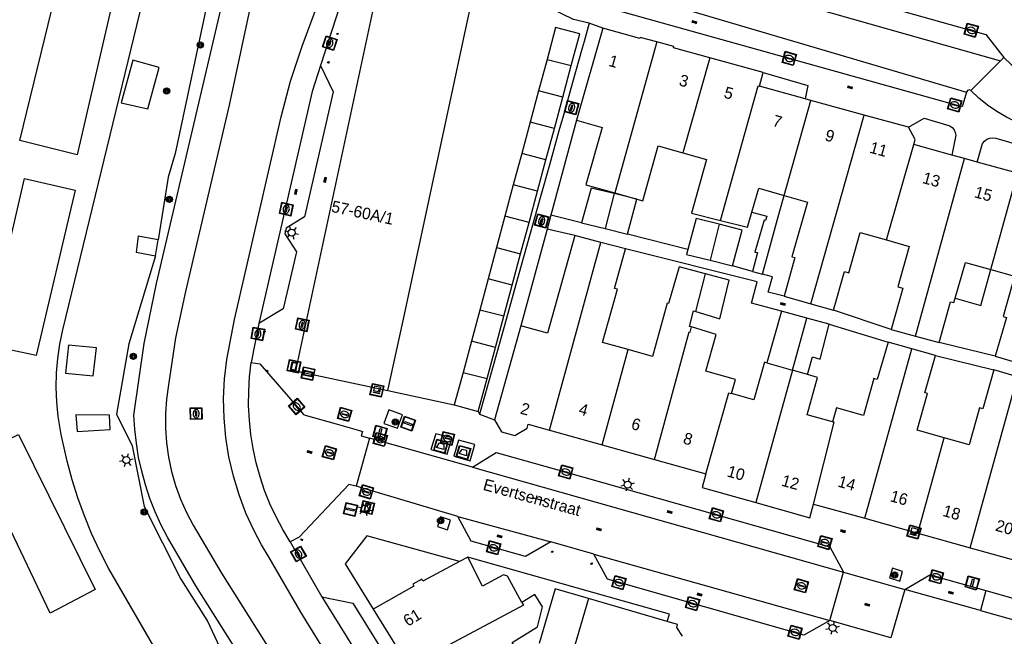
# Model space of a CAD drawing. Header units: metres. Extents: x 93870 to 95789, y 463036 to 464040.
# Tile 212 of 256: x 94577 to 94662, y 463645 to 463698. Entities that reach past the tile are written whole.
import ezdxf
from ezdxf.enums import TextEntityAlignment as Align

# ---------------------------------------------------------------- set-up
doc = ezdxf.new("R2010")
doc.units = ezdxf.units.M
doc.header["$LTSCALE"] = 25.4
for name, color, linetype in [('B_BEBOUWINGSGRENS_0', 1, 'Continuous'), ('B_LUIFEL_1', 200, 'Continuous'), ('B_TUSSENMUUR_0', 7, 'Continuous'), ('B_WOONBOOT_LIJN_0', 1, 'Continuous'), ('G_GRENS_ALGEMEEN_0', 7, 'Continuous'), ('Q_AFVAL_APART_PLAATS_0', 7, 'Continuous'), ('Q_BOOM_0', 3, 'Continuous'), ('Q_BRANDKRAAN_0', 5, 'Continuous'), ('Q_CAI-KAST_0', 10, 'Continuous'), ('Q_INSPECTIE_OF_RIOOLPUT_0', 253, 'Continuous'), ('Q_KOLK_0', 254, 'Continuous'), ('Q_LICHTMAST_0', 2, 'Continuous'), ('Q_STRAATNAAMBORD_0', 7, 'Continuous'), ('Q_VERKEERSBORDPAAL_0', 40, 'Continuous'), ('Q_WATERLEIDINGPUT_0', 5, 'Continuous'), ('S_GBKN_SYMBOOL_OV_GROOT_0', 7, 'Continuous'), ('T_HAAG_0', 87, 'Continuous'), ('T_HEK_0', 57, 'Continuous'), ('T_MUUR_30CM_0', 10, 'Continuous'), ('V_WEGGRENS_0', 7, 'Continuous'), ('W_WATERGRENS_0', 5, 'Continuous'), ('Z_GBKN_HUISNUMMER_0', 252, 'Continuous'), ('Z_STRAATNAAM_0', 252, 'Continuous')]:
    doc.layers.add(name, color=color, linetype=linetype)
doc.layers.add('Q_PAALTJE_0', color=7, linetype='Continuous', true_color=0x666666)

# ---------------------------------------------------------------- blocks, each defined once
blk = doc.blocks.new('Q_AFVAL_APART_PLAATS')
for points in [[(-0.5, 0.5), (0.5, 0.5), (0.5, -0.5), (-0.5, -0.5)], [(-0.336, 0.197), (0.331, 0.197), (0.19, -0.251), (-0.196, -0.251)]]:
    blk.add_lwpolyline(points, close=True)
blk.add_lwpolyline([(-0.442, 0.464), (0.438, 0.464, -0.414214), (0.459, 0.442), (0.459, -0.437, -0.414214), (0.438, -0.459), (-0.442, -0.459, -0.414214), (-0.463, -0.437), (-0.463, 0.442, -0.414214), (-0.442, 0.464)], format="xyb")
blk = doc.blocks.new('Q_STRAATNAAMBORD')
for points in [[(-0.5, 0.5), (0.5, 0.5), (0.5, -0.5), (-0.5, -0.5)], [(-0.369, 0.22), (0.358, 0.22), (0.358, -0.214), (-0.369, -0.214)]]:
    blk.add_lwpolyline(points, close=True)
for points in [[(-0.442, 0.464), (0.438, 0.464, -0.414214), (0.459, 0.442), (0.459, -0.437, -0.414214), (0.438, -0.459), (-0.442, -0.459, -0.414214), (-0.463, -0.437), (-0.463, 0.442), (-0.463, 0.444), (-0.463, 0.446), (-0.463, 0.448), (-0.462, 0.45), (-0.461, 0.451), (-0.46, 0.453), (-0.459, 0.455), (-0.458, 0.456), (-0.457, 0.457), (-0.456, 0.459), (-0.454, 0.46), (-0.453, 0.461), (-0.451, 0.462), (-0.449, 0.462), (-0.447, 0.463), (-0.446, 0.463), (-0.444, 0.464), (-0.442, 0.464)], [(-0.287, 0.16), (0.281, 0.16, -0.414214), (0.303, 0.139), (0.303, -0.134, -0.414214), (0.281, -0.156), (-0.287, -0.156, -0.414214), (-0.308, -0.134), (-0.308, 0.139), (-0.308, 0.14), (-0.308, 0.142), (-0.307, 0.144), (-0.307, 0.146), (-0.306, 0.148), (-0.305, 0.149), (-0.304, 0.151), (-0.303, 0.152), (-0.302, 0.154), (-0.3, 0.155), (-0.299, 0.156), (-0.297, 0.157), (-0.296, 0.158), (-0.294, 0.159), (-0.292, 0.159), (-0.29, 0.16), (-0.288, 0.16), (-0.287, 0.16)]]:
    blk.add_lwpolyline(points, format="xyb")
blk = doc.blocks.new('Q_CAI-KAST')
for points in [[(-0.5, 0.5), (0.5, 0.5), (0.5, -0.5), (-0.5, -0.5)], [(-0.262, 0.264), (0.25, 0.264), (0.25, 0.187), (-0.262, 0.187)], [(-0.262, 0.107), (0.25, 0.107), (0.25, -0.332), (-0.262, -0.332)]]:
    blk.add_lwpolyline(points, close=True)
blk.add_lwpolyline([(-0.442, 0.464), (0.438, 0.464, -0.414214), (0.459, 0.442), (0.459, -0.437, -0.414214), (0.438, -0.459), (-0.442, -0.459, -0.414214), (-0.463, -0.437), (-0.463, 0.442), (-0.463, 0.444), (-0.463, 0.446), (-0.463, 0.448), (-0.462, 0.45), (-0.461, 0.451), (-0.46, 0.453), (-0.459, 0.455), (-0.458, 0.456), (-0.457, 0.457), (-0.456, 0.459), (-0.454, 0.46), (-0.453, 0.461), (-0.451, 0.462), (-0.449, 0.462), (-0.447, 0.463), (-0.446, 0.463), (-0.444, 0.464), (-0.442, 0.464)], format="xyb")
blk.add_circle((-0.177, -0.034), 0.0354)
blk = doc.blocks.new('Q_LICHTMAST')
for points in [[(-0.26, 0.15), (-0.52, 0.3)], [(0, 0.3), (0, 0.6)], [(0.26, 0.15), (0.52, 0.3)], [(-0.26, -0.15), (-0.52, -0.3)], [(0, -0.3), (0, -0.6)], [(0.26, -0.15), (0.52, -0.3)]]:
    blk.add_lwpolyline(points)
blk.add_circle((0, 0), 0.3)
blk = doc.blocks.new('Q_VERKEERSBORDPAAL')
for points in [[(-0.5, 0.5), (0.5, 0.5), (0.5, -0.5), (-0.5, -0.5)], [(-0.08, 0.333), (0.071, 0.333), (0.071, -0.329), (-0.08, -0.329)]]:
    blk.add_lwpolyline(points, close=True)
blk.add_lwpolyline([(-0.442, 0.464), (0.438, 0.464, -0.414214), (0.459, 0.442), (0.459, -0.437, -0.414214), (0.438, -0.459), (-0.442, -0.459, -0.414214), (-0.463, -0.437), (-0.463, 0.442), (-0.463, 0.444), (-0.463, 0.446), (-0.463, 0.448), (-0.462, 0.45), (-0.461, 0.451), (-0.46, 0.453), (-0.459, 0.455), (-0.458, 0.456), (-0.457, 0.457), (-0.456, 0.459), (-0.454, 0.46), (-0.453, 0.461), (-0.451, 0.462), (-0.449, 0.462), (-0.447, 0.463), (-0.446, 0.463), (-0.444, 0.464), (-0.442, 0.464)], format="xyb")
blk = doc.blocks.new('Q_PAAL_STEEN')
for points in [[(-0.5, 0.5), (0.5, 0.5), (0.5, -0.5), (-0.5, -0.5)], [(-0.08, 0.33), (0.07, 0.33), (0.07, -0.33), (-0.08, -0.33)]]:
    blk.add_lwpolyline(points, close=True)
blk.add_lwpolyline([(-0.44, 0.46), (0.44, 0.46, -0.414214), (0.46, 0.44), (0.46, -0.44, -0.414214), (0.44, -0.46), (-0.44, -0.46, -0.414214), (-0.46, -0.44), (-0.46, 0.44), (-0.46, 0.44), (-0.46, 0.45), (-0.46, 0.45), (-0.46, 0.45), (-0.46, 0.45), (-0.46, 0.45), (-0.46, 0.45), (-0.46, 0.46), (-0.46, 0.46), (-0.46, 0.46), (-0.45, 0.46), (-0.45, 0.46), (-0.45, 0.46), (-0.45, 0.46), (-0.45, 0.46), (-0.45, 0.46), (-0.44, 0.46), (-0.44, 0.46)], format="xyb")
blk = doc.blocks.new('Q_PAALTJE')
at = {"color": 251, "true_color": 0x666666, "xscale": 0.1, "yscale": 0.1, "zscale": 0.01}
blk.add_blockref('Q_PAAL_STEEN', (0, 0), dxfattribs=at)
blk = doc.blocks.new('Q_KOLK')
blk.add_lwpolyline([(-0.5, 0.5), (0.5, 0.5), (0.5, -0.5), (-0.5, -0.5)], close=True)
for points in [[(-0.442, 0.464), (0.438, 0.464, -0.414214), (0.459, 0.442), (0.459, -0.437, -0.414214), (0.438, -0.459), (-0.442, -0.459, -0.414214), (-0.463, -0.437), (-0.463, 0.442, -0.414214), (-0.442, 0.464)], [(-0.345, 0.105, 0.380426), (-0.276, -0.18)], [(-0.008, 0.266, 0.240218), (-0.345, 0.105)], [(-0.194, 0.045, 0.853344), (-0.194, -0.032)], [(0.331, 0.111, 0.240191), (-0.008, 0.266)], [(0.185, -0.032, 0.849746), (0.185, 0.045)], [(0.267, -0.176, 0.380426), (0.331, 0.111)], [(-0.276, -0.18, 0.148452), (0.012, -0.257)], [(0.012, -0.257, 0.131742), (0.267, -0.176)]]:
    blk.add_lwpolyline(points, format="xyb")
for points in [[(-0.194, 0.045), (0.185, 0.045)], [(0.185, -0.032), (-0.194, -0.032)]]:
    blk.add_lwpolyline(points)
blk = doc.blocks.new('Q_INSPECTIE_OF_RIOOLPUT')
blk.add_lwpolyline([(-0.5, 0.5), (0.5, 0.5), (0.5, -0.5), (-0.5, -0.5)], close=True)
for points in [[(-0.442, 0.464), (0.438, 0.464, -0.414214), (0.459, 0.442), (0.459, -0.437, -0.414214), (0.438, -0.459), (-0.442, -0.459, -0.414214), (-0.463, -0.437), (-0.463, 0.442), (-0.463, 0.444), (-0.463, 0.446), (-0.463, 0.448), (-0.462, 0.45), (-0.461, 0.451), (-0.46, 0.453), (-0.459, 0.455), (-0.458, 0.456), (-0.457, 0.457), (-0.456, 0.459), (-0.454, 0.46), (-0.453, 0.461), (-0.451, 0.462), (-0.449, 0.462), (-0.447, 0.463), (-0.446, 0.463), (-0.444, 0.464), (-0.442, 0.464)], [(-0.345, 0.105, 0.380426), (-0.276, -0.18)], [(-0.008, 0.266, 0.240218), (-0.345, 0.105)], [(-0.194, 0.045, 0.853344), (-0.194, -0.032)], [(0.331, 0.111, 0.240191), (-0.008, 0.266)], [(0.185, -0.032, 0.849746), (0.185, 0.045)], [(0.267, -0.176, 0.380426), (0.331, 0.111)], [(-0.276, -0.18, 0.148452), (0.012, -0.257)], [(0.012, -0.257, 0.131742), (0.267, -0.176)]]:
    blk.add_lwpolyline(points, format="xyb")
for points in [[(-0.194, 0.045), (0.185, 0.045)], [(0.185, -0.032), (-0.194, -0.032)]]:
    blk.add_lwpolyline(points)
blk = doc.blocks.new('Q_WATERLEIDINGPUT')
blk.add_lwpolyline([(-0.5, 0.5), (0.5, 0.5), (0.5, -0.5), (-0.5, -0.5)], close=True)
for points in [[(-0.442, 0.464), (0.438, 0.464, -0.414214), (0.459, 0.442), (0.459, -0.437, -0.414214), (0.438, -0.459), (-0.442, -0.459, -0.414214), (-0.463, -0.437), (-0.463, 0.442), (-0.463, 0.444), (-0.463, 0.446), (-0.463, 0.448), (-0.462, 0.45), (-0.461, 0.451), (-0.46, 0.453), (-0.459, 0.455), (-0.458, 0.456), (-0.457, 0.457), (-0.456, 0.459), (-0.454, 0.46), (-0.453, 0.461), (-0.451, 0.462), (-0.449, 0.462), (-0.447, 0.463), (-0.446, 0.463), (-0.444, 0.464), (-0.442, 0.464)], [(-0.345, 0.105, 0.380426), (-0.276, -0.18)], [(-0.008, 0.266, 0.240218), (-0.345, 0.105)], [(-0.194, 0.045, 0.853344), (-0.194, -0.032)], [(0.331, 0.111, 0.240191), (-0.008, 0.266)], [(0.185, -0.032, 0.849746), (0.185, 0.045)], [(0.267, -0.176, 0.380426), (0.331, 0.111)], [(-0.276, -0.18, 0.148452), (0.012, -0.257)], [(0.012, -0.257, 0.131742), (0.267, -0.176)]]:
    blk.add_lwpolyline(points, format="xyb")
for points in [[(-0.194, 0.045), (0.185, 0.045)], [(0.185, -0.032), (-0.194, -0.032)]]:
    blk.add_lwpolyline(points)
blk = doc.blocks.new('Q_BRANDKRAAN')
blk.add_lwpolyline([(-0.5, 0.5), (0.5, 0.5), (0.5, -0.5), (-0.5, -0.5)], close=True)
for points in [[(-0.442, 0.464), (0.438, 0.464, -0.414214), (0.459, 0.442), (0.459, -0.437, -0.414214), (0.438, -0.459), (-0.442, -0.459, -0.414214), (-0.463, -0.437), (-0.463, 0.442), (-0.463, 0.444), (-0.463, 0.446), (-0.463, 0.448), (-0.462, 0.45), (-0.461, 0.451), (-0.46, 0.453), (-0.459, 0.455), (-0.458, 0.456), (-0.457, 0.457), (-0.456, 0.459), (-0.454, 0.46), (-0.453, 0.461), (-0.451, 0.462), (-0.449, 0.462), (-0.447, 0.463), (-0.446, 0.463), (-0.444, 0.464), (-0.442, 0.464)], [(-0.345, 0.105, 0.380426), (-0.276, -0.18)], [(-0.008, 0.266, 0.240218), (-0.345, 0.105)], [(-0.194, 0.045, 0.853344), (-0.194, -0.032)], [(0.331, 0.111, 0.240191), (-0.008, 0.266)], [(0.185, -0.032, 0.849746), (0.185, 0.045)], [(0.267, -0.176, 0.380426), (0.331, 0.111)], [(-0.276, -0.18, 0.148452), (0.012, -0.257)], [(0.012, -0.257, 0.131742), (0.267, -0.176)]]:
    blk.add_lwpolyline(points, format="xyb")
for points in [[(-0.194, 0.045), (0.185, 0.045)], [(0.185, -0.032), (-0.194, -0.032)]]:
    blk.add_lwpolyline(points)
blk = doc.blocks.new('Q_BOOM')
for radius in [0.27, 0.18, 0.09]:
    blk.add_circle((0, 0), radius)
blk = doc.blocks.new('S_GBKN_SYMBOOL_OV_GROOT')
for points in [[(-0.21875, 0.0625), (0.21875, 0.0625)], [(-0.21875, 0), (0.21875, 0)], [(-0.1875, 0.0625), (-0.1875, 0)], [(-0.125, 0.09375), (-0.125, 0.0625)], [(-0.125, 0), (-0.125, -0.0625)], [(-0.0625, 0.0625), (-0.0625, 0)], [(0, 0.09375), (0, 0.0625)], [(0, 0), (0, -0.0625)], [(0.0625, 0.0625), (0.0625, 0)], [(0.125, 0.09375), (0.125, 0.0625)], [(0.125, 0), (0.125, -0.0625)], [(0.1875, 0.0625), (0.1875, 0)], [(-0.21875, -0.0625), (0.21875, -0.0625)], [(-0.1875, -0.0625), (-0.1875, -0.09375)], [(-0.0625, -0.0625), (-0.0625, -0.09375)], [(0.0625, -0.0625), (0.0625, -0.09375)], [(0.1875, -0.0625), (0.1875, -0.09375)]]:
    blk.add_lwpolyline(points)

msp = doc.modelspace()

# ---------------------------------------------------------------- linework, layer by layer
at = {"layer": 'B_BEBOUWINGSGRENS_0'}
for p, q in [((94608.951, 463704.595), (94601, 463667.458)), ((94627.47, 463696.98), (94625.21, 463689.05)), ((94641.28, 463693.17), (94636.678, 463694.438)), ((94622.667, 463694.303), (94621.94, 463691.583)), ((94624.022, 463691.053), (94624.753, 463693.772)), ((94640.96, 463691.98), (94641.28, 463693.17)), ((94644.883, 463690.9), (94640.96, 463691.98)), ((94621.94, 463691.583), (94621.213, 463688.879)), ((94623.295, 463688.35), (94624.022, 463691.053)), ((94645.386, 463690.761), (94644.883, 463690.9)), ((94649.985, 463689.495), (94645.386, 463690.761)), ((94653.78, 463688.45), (94649.985, 463689.495)), ((94621.213, 463688.879), (94620.49, 463686.186)), ((94622.571, 463685.657), (94623.295, 463688.35)), ((94657.521, 463686.056), (94654.25, 463686.96)), ((94620.49, 463686.186), (94619.757, 463683.484)), ((94658.622, 463685.752), (94657.521, 463686.056)), ((94621.844, 463682.953), (94622.571, 463685.657)), ((94659.71, 463685.451), (94658.622, 463685.752)), ((94663.191, 463684.489), (94659.71, 463685.451)), ((94619.757, 463683.484), (94619.025, 463680.788)), ((94621.118, 463680.256), (94621.844, 463682.953)), ((94630.408, 463682.25), (94628.432, 463682.734)), ((94628.488, 463682.796), (94630.408, 463682.25)), ((94629.591, 463679.236), (94630.408, 463682.25)), ((94619.025, 463680.788), (94618.308, 463678.081)), ((94620.391, 463677.552), (94621.118, 463680.256)), ((94625.641, 463680.227), (94627.675, 463679.717)), ((94627.675, 463679.717), (94629.591, 463679.236)), ((94627.295, 463678.522), (94625.051, 463679.128)), ((94629.417, 463677.989), (94627.295, 463678.522)), ((94618.308, 463678.081), (94617.593, 463675.384)), ((94619.666, 463674.857), (94620.391, 463677.552)), ((94636.706, 463676.986), (94638.639, 463676.501)), ((94617.593, 463675.384), (94616.874, 463672.699)), ((94618.944, 463672.172), (94619.666, 463674.857)), ((94643.07, 463673.887), (94645.38, 463673.243)), ((94645.38, 463673.243), (94647.318, 463672.702)), ((94616.874, 463672.699), (94616.154, 463670.012)), ((94642.86, 463672.598), (94641.597, 463668.163)), ((94645.033, 463672.007), (94642.86, 463672.598)), ((94618.222, 463669.486), (94618.944, 463672.172)), ((94646.969, 463671.48), (94645.033, 463672.007)), ((94620.4, 463671.34), (94618.13, 463663.23)), ((94652.29, 463671.04), (94654.383, 463670.458)), ((94616.154, 463670.012), (94615.429, 463667.328)), ((94654.08, 463669.366), (94652.051, 463669.945)), ((94654.383, 463670.458), (94656.429, 463669.898)), ((94617.5, 463666.801), (94618.222, 463669.486)), ((94656.126, 463668.783), (94654.08, 463669.366)), ((94641.597, 463668.163), (94643.792, 463667.525)), ((94661.245, 463668.727), (94663.487, 463668.075)), ((94601, 463667.458), (94608.96, 463665.757)), ((94615.429, 463667.328), (94614.672, 463664.526)), ((94645.086, 463667.149), (94643.792, 463667.525)), ((94663.172, 463666.94), (94661.143, 463667.538)), ((94616.738, 463663.968), (94617.5, 463666.801)), ((94614.672, 463664.526), (94616.738, 463663.968)), ((94622.868, 463662.349), (94627.404, 463661.081)), ((94627.404, 463661.081), (94631.918, 463659.819)), ((94631.918, 463659.819), (94636.35, 463658.58)), ((94645.62, 463655.99), (94650.03, 463654.757)), ((94650.03, 463654.757), (94654.594, 463653.48)), ((94654.594, 463653.48), (94659.092, 463652.222)), ((94659.092, 463652.222), (94663.677, 463650.94)), ((94615.83, 463651.407), (94615.118, 463651.045)), ((94633.012, 463645.856), (94626.244, 463647.838)), ((94607.696, 463646.935), (94610.229, 463642.861))]:
    msp.add_line(p, q, dxfattribs=at)
for points in [[(94608.96, 463665.757), (94609.218, 463666.96), (94610.233, 463671.662), (94617.154, 463703.941)], [(94624.753, 463693.772), (94625.486, 463696.497), (94623.396, 463697.046), (94622.667, 463694.303)], [(94632.123, 463695.802), (94630.68, 463696.2), (94630.65, 463696.1), (94627.47, 463696.98)], [(94636.678, 463694.438), (94633.55, 463695.3), (94633.58, 463695.4), (94632.123, 463695.802)], [(94586.992, 463694.241), (94585.973, 463690.558), (94588.272, 463690.029), (94589.258, 463693.61), (94586.992, 463694.241)], [(94625.21, 463689.05), (94627.4, 463688.42), (94626.01, 463683.5), (94628.488, 463682.796)], [(94654.25, 463686.96), (94654.37, 463687.41), (94653.78, 463688.45)], [(94630.408, 463682.25), (94630.9, 463682.11), (94632.24, 463686.84), (94634.359, 463686.239)], [(94634.359, 463686.239), (94636.4, 463685.66), (94635.096, 463681.049), (94637.593, 463680.423)], [(94628.432, 463682.734), (94626.455, 463683.218), (94625.641, 463680.227)], [(94640.309, 463681.149), (94640.89, 463683.2), (94643.092, 463682.575)], [(94643.092, 463682.575), (94645.08, 463682.01), (94643.74, 463677.3), (94644.01, 463677.22), (94643.07, 463673.887)], [(94637.593, 463680.423), (94639.937, 463679.835), (94640.309, 463681.149)], [(94637.486, 463680.09), (94635.502, 463680.588), (94634.781, 463677.933)], [(94638.639, 463676.501), (94639.47, 463679.591), (94637.486, 463680.09)], [(94647.318, 463672.702), (94648.29, 463676.01), (94648.65, 463675.9), (94649.64, 463679.38), (94651.891, 463678.74)], [(94625.051, 463679.128), (94622.69, 463670.7), (94620.4, 463671.34)], [(94651.891, 463678.74), (94653.86, 463678.18), (94652.87, 463674.71), (94653.3, 463674.59), (94652.29, 463671.04)], [(94629.648, 463669.295), (94627.45, 463669.91), (94628.73, 463674.5), (94628.46, 463674.57), (94629.417, 463677.989)], [(94634.781, 463677.933), (94634.671, 463677.497), (94636.706, 463676.986)], [(94657.812, 463673.733), (94658.69, 463676.81), (94660.89, 463676.187)], [(94636.308, 463675.821), (94634.045, 463676.437), (94633.126, 463673.27), (94633.02, 463673.3), (94631.74, 463668.71), (94629.648, 463669.295)], [(94635.469, 463672.568), (94637.538, 463671.946), (94638.345, 463675.267), (94636.308, 463675.821)], [(94660.89, 463676.187), (94662.93, 463675.61), (94661.95, 463672.14), (94662.23, 463672.06), (94661.245, 463668.727)], [(94656.429, 463669.898), (94657.42, 463673.42), (94657.7, 463673.34), (94657.812, 463673.733)], [(94635.116, 463671.243), (94634.934, 463671.298), (94635.289, 463672.622), (94635.469, 463672.568)], [(94638.54, 463665.51), (94638.88, 463666.72), (94636.33, 463667.43), (94637.22, 463670.601), (94635.116, 463671.243)], [(94645.086, 463667.149), (94645.531, 463668.674), (94646.19, 463668.482), (94646.969, 463671.48)], [(94652.051, 463669.945), (94651.1, 463666.73), (94650.81, 463666.81), (94649.92, 463663.63), (94647.58, 463664.28), (94647.24, 463663.07)], [(94583.865, 463669.433), (94581.453, 463669.678), (94581.195, 463667.259), (94583.584, 463667.038), (94583.865, 463669.433)], [(94641.597, 463668.163), (94641.4, 463668.22), (94640.48, 463664.96), (94638.54, 463665.51)], [(94656.871, 463661.691), (94654.55, 463662.34), (94655.44, 463665.52), (94655.21, 463665.58), (94656.126, 463668.783)], [(94661.143, 463667.538), (94660.2, 463664.19), (94659.91, 463664.27), (94659.02, 463661.09), (94656.871, 463661.691)], [(94647.24, 463663.07), (94645.06, 463663.68), (94645.955, 463666.897), (94645.086, 463667.149)], [(94584.98, 463663.645), (94582.073, 463663.684), (94582.186, 463662.237), (94585.038, 463662.397), (94584.98, 463663.645)], [(94618.13, 463663.23), (94618.73, 463662.22), (94619.89, 463661.89), (94620.94, 463662.51), (94621.04, 463662.86), (94622.868, 463662.349)], [(94636.35, 463658.58), (94636.02, 463657.4), (94640.631, 463656.112)], [(94640.631, 463656.112), (94645.29, 463654.81), (94645.62, 463655.99)], [(94620.5, 463647.51), (94619.25, 463649.78), (94618.92, 463649.89), (94617.11, 463648.9), (94615.83, 463651.407)], [(94615.118, 463651.045), (94611.98, 463649.34), (94611.88, 463649.51), (94611.1, 463649.09), (94611.2, 463648.91), (94607.696, 463646.935)], [(94620.814, 463642.272), (94619.649, 463644.057), (94621.83, 463645.4), (94622.26, 463647.13), (94621.61, 463648.19), (94620.5, 463647.51)], [(94626.244, 463647.838), (94624.867, 463643.136), (94623.878, 463643.425)], [(94634.318, 463644.588), (94633.838, 463645.354), (94633.909, 463645.593), (94633.012, 463645.856)]]:
    msp.add_lwpolyline(points, dxfattribs=at)
at = {"layer": 'B_LUIFEL_1'}
for p, q in [((94640.367, 463676.031), (94641.232, 463675.796)), ((94660.018, 463673.108), (94660.89, 463676.187)), ((94657.812, 463673.733), (94660.018, 463673.108))]:
    msp.add_line(p, q, dxfattribs=at)
for points in [[(94641.232, 463675.796), (94642.512, 463680.525), (94643.092, 463682.575)], [(94640.309, 463681.149), (94641.593, 463680.785), (94641.475, 463680.429), (94641.35, 463680.441), (94640.554, 463677.699), (94640.781, 463677.665), (94640.367, 463676.031)], [(94626.244, 463647.838), (94623.365, 463648.681), (94621.988, 463643.979)]]:
    msp.add_lwpolyline(points, dxfattribs=at)
at = {"layer": 'B_TUSSENMUUR_0'}
for p, q in [((94632.123, 463695.802), (94628.488, 463682.796)), ((94636.678, 463694.438), (94634.359, 463686.239)), ((94622.667, 463694.303), (94624.753, 463693.772)), ((94624.022, 463691.053), (94621.94, 463691.583)), ((94643.092, 463682.575), (94645.386, 463690.761)), ((94645.38, 463673.243), (94649.985, 463689.495)), ((94623.295, 463688.35), (94621.213, 463688.879)), ((94651.891, 463678.74), (94654.25, 463686.96)), ((94622.571, 463685.657), (94620.49, 463686.186)), ((94654.383, 463670.458), (94658.622, 463685.752)), ((94660.89, 463676.187), (94663.191, 463684.489)), ((94621.844, 463682.953), (94619.757, 463683.484)), ((94628.432, 463682.734), (94627.675, 463679.717)), ((94621.118, 463680.256), (94619.025, 463680.788)), ((94637.486, 463680.09), (94636.706, 463676.986)), ((94622.868, 463662.349), (94627.295, 463678.522)), ((94618.308, 463678.081), (94620.391, 463677.552)), ((94635.469, 463672.568), (94636.308, 463675.821)), ((94619.666, 463674.857), (94617.593, 463675.384)), ((94618.944, 463672.172), (94616.874, 463672.699)), ((94643.792, 463667.525), (94645.033, 463672.007)), ((94618.222, 463669.486), (94616.154, 463670.012)), ((94627.404, 463661.081), (94629.648, 463669.295)), ((94650.03, 463654.757), (94654.08, 463669.366)), ((94615.429, 463667.328), (94617.5, 463666.801)), ((94643.792, 463667.525), (94640.631, 463656.112)), ((94659.092, 463652.222), (94663.172, 463666.94)), ((94654.594, 463653.48), (94656.871, 463661.691))]:
    msp.add_line(p, q, dxfattribs=at)
for points in [[(94637.593, 463680.423), (94640.855, 463692.014), (94640.96, 463691.98)], [(94631.918, 463659.819), (94634.898, 463670.822), (94634.995, 463670.796), (94635.116, 463671.243)], [(94636.35, 463658.58), (94638.315, 463665.574), (94638.54, 463665.51)], [(94645.62, 463655.99), (94647.386, 463663.029), (94647.24, 463663.07)], [(94620.5, 463647.51), (94620.633, 463647.268), (94611.643, 463642.479)]]:
    msp.add_lwpolyline(points, dxfattribs=at)
at = {"layer": 'B_WOONBOOT_LIJN_0'}
for points in [[(94587.157, 463707.62), (94582.206, 463686.064), (94577.255, 463687.322), (94582.458, 463708.626), (94587.157, 463707.62)], [(94577.674, 463684.051), (94582.038, 463683.044), (94578.681, 463668.785), (94574.318, 463669.708), (94577.674, 463684.051)], [(94577.136, 463661.967), (94583.742, 463648.622), (94579.882, 463646.584), (94573.398, 463660.183), (94577.136, 463661.967)]]:
    msp.add_lwpolyline(points, dxfattribs=at)
at = {"layer": 'G_GRENS_ALGEMEEN_0'}
for p, q in [((94625.641, 463680.227), (94622.994, 463680.891)), ((94625.051, 463679.128), (94622.666, 463679.683)), ((94634.781, 463677.933), (94629.591, 463679.236)), ((94588.93, 463677.38), (94589.16, 463678.75)), ((94640.367, 463676.031), (94638.639, 463676.501)), ((94652.29, 463671.04), (94647.318, 463672.702)), ((94646.969, 463671.48), (94652.051, 463669.945)), ((94661.245, 463668.727), (94656.429, 463669.898)), ((94656.126, 463668.783), (94661.143, 463667.538))]:
    msp.add_line(p, q, dxfattribs=at)
for points in [[(94595.15, 463707.39), (94590.628, 463686.193), (94590.036, 463684.154), (94589.16, 463678.75)], [(94626.291, 463697.411), (94625.852, 463695.842), (94625.691, 463695.266), (94624.858, 463692.295), (94624.07, 463689.486), (94623.692, 463688.139), (94622.894, 463685.297), (94622.072, 463682.359), (94619.977, 463674.894), (94619.131, 463671.876), (94618.33, 463669.021), (94616.843, 463663.72)], [(94589.16, 463678.75), (94587.459, 463679.06), (94587.27, 463677.69), (94588.93, 463677.38)], [(94642.86, 463672.598), (94640.257, 463673.283), (94640.761, 463675.142), (94629.417, 463677.989)], [(94588.93, 463677.38), (94586.635, 463669.779), (94585.599, 463663.73), (94586.933, 463661.015), (94587.965, 463655.78), (94591.126, 463649.527), (94593.411, 463645.887), (94594.46, 463643.673)], [(94643.07, 463673.887), (94641.709, 463674.254), (94642.066, 463675.57), (94641.232, 463675.796)]]:
    msp.add_lwpolyline(points, dxfattribs=at)
at = {"layer": 'T_HAAG_0'}
for points in [[(94641.28, 463693.17), (94645.13, 463692.05), (94644.883, 463690.9)], [(94653.78, 463688.45), (94655.14, 463689.24), (94657.356, 463688.586), (94657.556, 463688.434), (94657.711, 463688.238), (94657.813, 463688.008), (94657.854, 463687.761), (94657.521, 463686.056)], [(94659.71, 463685.451), (94660.178, 463687.048), (94660.339, 463687.256), (94660.548, 463687.414), (94660.792, 463687.513), (94661.052, 463687.545), (94661.312, 463687.508), (94666.566, 463686.004), (94666.764, 463685.854), (94666.919, 463685.66), (94667.022, 463685.434), (94667.065, 463685.19), (94666.759, 463683.504)]]:
    msp.add_lwpolyline(points, dxfattribs=at)
at = {"layer": 'T_HEK_0'}
for p, q in [((94625.21, 463689.05), (94622.994, 463680.891)), ((94622.994, 463680.891), (94622.666, 463679.683)), ((94622.666, 463679.683), (94620.4, 463671.34)), ((94616.843, 463663.72), (94618.13, 463663.23))]:
    msp.add_line(p, q, dxfattribs=at)
at = {"layer": 'T_MUUR_30CM_0'}
msp.add_line((94608.96, 463665.757), (94614.672, 463664.526), dxfattribs=at)
at = {"layer": 'V_WEGGRENS_0'}
for p, q in [((94628.22, 463703.69), (94661.714, 463694.169)), ((94627.47, 463696.98), (94626.291, 463697.411)), ((94661.714, 463694.169), (94662.001, 463694.454)), ((94661.714, 463694.169), (94659.157, 463691.632)), ((94597.837, 463671.553), (94597.195, 463668.187)), ((94616.738, 463663.968), (94616.843, 463663.72)), ((94607.367, 463661.65), (94606.23, 463657.528)), ((94616.257, 463659.167), (94607.367, 463661.65)), ((94612.659, 463660.683), (94614.062, 463660.296)), ((94614.624, 463660.118), (94616.043, 463659.713)), ((94616.257, 463659.167), (94648.18, 463650.13)), ((94614.97, 463654.91), (94606.23, 463657.528)), ((94613.489, 463654.895), (94613.236, 463654.058)), ((94614.97, 463654.91), (94622.989, 463652.72)), ((94600.552, 463652.721), (94603.271, 463648.004)), ((94626.69, 463651.66), (94622.989, 463652.72)), ((94626.69, 463651.66), (94647.03, 463645.94)), ((94605.275, 463650.825), (94607.696, 463646.935)), ((94647.03, 463645.94), (94648.18, 463650.13)), ((94648.18, 463650.13), (94653.47, 463648.63)), ((94653.47, 463648.63), (94655.62, 463649.88)), ((94655.62, 463649.88), (94660.46, 463648.526)), ((94653.47, 463648.63), (94652.28, 463644.47)), ((94659.978, 463646.805), (94653.47, 463648.63)), ((94660.46, 463648.526), (94659.978, 463646.805)), ((94660.46, 463648.526), (94679.42, 463643.22)), ((94659.978, 463646.805), (94680.57, 463641.03)), ((94652.28, 463644.47), (94647.03, 463645.94))]:
    msp.add_line(p, q, dxfattribs=at)
for points in [[(94603.312, 463631.645), (94592.424, 463648.952), (94589.963, 463653.12), (94589.404, 463654.21), (94588.903, 463655.327), (94588.46, 463656.469), (94588.077, 463657.632), (94587.755, 463658.813), (94587.494, 463660.01), (94587.295, 463661.218), (94587.159, 463662.436), (94587.087, 463663.658), (94587.975, 463669.824), (94589.038, 463674.986), (94596.547, 463707.076)], [(94598.746, 463706.253), (94598.391, 463704.889), (94595.281, 463690.357), (94591.524, 463674.299), (94590.669, 463670.304), (94590.058, 463666.264), (94589.889, 463665.022), (94589.807, 463663.772), (94589.81, 463662.518), (94589.9, 463661.268), (94590.075, 463660.027), (94590.335, 463658.801), (94590.679, 463657.596), (94591.106, 463656.417), (94591.612, 463655.271), (94592.196, 463654.162), (94594.631, 463650.036), (94600.058, 463641.411)], [(94658.79, 463691.47), (94658.4, 463690.22), (94626.959, 463699), (94625.845, 463699.393), (94624.753, 463699.846), (94623.687, 463700.356), (94622.65, 463700.922), (94621.644, 463701.542), (94620.673, 463702.216), (94618.87, 463703.66), (94618.855, 463703.852), (94619.171, 463703.599), (94620.122, 463704.779)], [(94620.122, 463704.779), (94621.084, 463704.043), (94622.081, 463703.356), (94623.112, 463702.72), (94624.173, 463702.136), (94625.262, 463701.606), (94626.376, 463701.131), (94627.513, 463700.713), (94658.79, 463691.47)], [(94628.22, 463703.69), (94630.25, 463704.94), (94660.459, 463696.44), (94662.001, 463694.454)], [(94606.489, 463638.51), (94601.454, 463646.66), (94598.729, 463651.387), (94598.064, 463652.485), (94597.435, 463653.668), (94596.733, 463655.202), (94596.136, 463656.781), (94595.648, 463658.396), (94595.269, 463660.041), (94595.003, 463661.708), (94594.851, 463663.388), (94594.812, 463665.076), (94594.888, 463666.762), (94595.078, 463668.438), (94595.738, 463671.898), (94599.755, 463689.355), (94600.563, 463692.419), (94601.563, 463695.426), (94604.174, 463702.512), (94604.796, 463704.067)], [(94626.291, 463697.411), (94624.94, 463697.74), (94621.88, 463699.24), (94619.41, 463701.05), (94617.154, 463703.941)], [(94606.484, 463703.449), (94605.119, 463699.836), (94603.158, 463693.77)], [(94662.001, 463694.454), (94662.639, 463693.868), (94663.325, 463693.338), (94664.054, 463692.869), (94664.82, 463692.464), (94665.618, 463692.126), (94666.443, 463691.858), (94667.287, 463691.661), (94668.144, 463691.537), (94669.01, 463691.486), (94669.876, 463691.51), (94670.737, 463691.608)], [(94603.158, 463693.77), (94602.433, 463691.526), (94597.837, 463671.553)], [(94603.158, 463693.77), (94604.258, 463691.509), (94601.789, 463680.733), (94600.21, 463679.762), (94600.096, 463679.267), (94601.075, 463677.704), (94599.949, 463672.817), (94597.837, 463671.553)], [(94659.157, 463691.632), (94659.007, 463691.675), (94658.863, 463691.613), (94658.79, 463691.47)], [(94671.3, 463688.28), (94669.7, 463687.96), (94668.739, 463687.868), (94667.774, 463687.852), (94666.811, 463687.912), (94665.855, 463688.046), (94664.913, 463688.255), (94663.99, 463688.536), (94663.091, 463688.889), (94662.223, 463689.311), (94661.391, 463689.799), (94660.599, 463690.351), (94659.853, 463690.964), (94659.157, 463691.632)], [(94600.552, 463652.721), (94599.908, 463653.785), (94599.324, 463654.883), (94598.801, 463656.011), (94598.34, 463657.166), (94597.945, 463658.345), (94597.614, 463659.544), (94597.35, 463660.76), (94597.154, 463661.988), (94597.025, 463663.225), (94596.965, 463664.467), (94596.973, 463665.711), (94597.05, 463666.952), (94597.195, 463668.187)], [(94597.195, 463668.187), (94597.933, 463668.065), (94600.387, 463665.218)], [(94600.387, 463665.218), (94601.699, 463663.695), (94601.838, 463663.655), (94604.513, 463662.894), (94606.525, 463662.322), (94606.777, 463662.25), (94606.651, 463661.861), (94607.367, 463661.65)], [(94609.025, 463664.092), (94608.62, 463662.921), (94609.798, 463662.514)], [(94609.798, 463662.514), (94610.203, 463663.685), (94609.025, 463664.092)], [(94614.062, 463660.296), (94614.457, 463661.698), (94613.073, 463662.043), (94612.659, 463660.683)], [(94616.043, 463659.713), (94616.445, 463661.125), (94615.024, 463661.499), (94614.624, 463660.118)], [(94616.257, 463659.167), (94618.28, 463660.434), (94624.103, 463658.783), (94647.01, 463652.31), (94648.18, 463650.13)], [(94606.23, 463657.528), (94605.586, 463657.678), (94601.31, 463653.143), (94600.552, 463652.721)], [(94613.236, 463654.058), (94614.102, 463653.764), (94614.356, 463654.601), (94613.489, 463654.895)], [(94622.989, 463652.72), (94620.81, 463651.47), (94616.13, 463652.78), (94614.97, 463654.91)], [(94615.118, 463651.045), (94607.132, 463653.254), (94605.275, 463650.825)], [(94633.012, 463645.856), (94633.21, 463646.5), (94615.83, 463651.407)], [(94647.03, 463645.94), (94644.79, 463644.69), (94627.88, 463649.5), (94626.69, 463651.66)], [(94652.421, 463650.469), (94652.167, 463649.631), (94653.034, 463649.337)], [(94653.034, 463649.337), (94653.287, 463650.175), (94652.421, 463650.469)], [(94603.271, 463648.004), (94608.281, 463639.895)], [(94603.271, 463648.004), (94605.929, 463647.44), (94611.518, 463638.463), (94610.827, 463636.36), (94611.152, 463635.765), (94613.304, 463635.154), (94614.314, 463633.074)]]:
    msp.add_lwpolyline(points, dxfattribs=at)
at = {"layer": 'W_WATERGRENS_0'}
msp.add_lwpolyline([(94596.502, 463630.416), (94584.89, 463650.47), (94584.137, 463651.937), (94583.446, 463653.434), (94582.818, 463654.959), (94582.255, 463656.509), (94581.757, 463658.08), (94581.325, 463659.672), (94580.82, 463661.99), (94580.563, 463663.54), (94580.442, 463664.785), (94580.397, 463666.034), (94580.428, 463667.284), (94580.534, 463668.529), (94580.715, 463669.766), (94580.97, 463670.99), (94590.42, 463709.88), (94591.63, 463713.64), (94593.231, 463718.189)], dxfattribs=at)
at = {"layer": 'Z_STRAATNAAM_0'}
msp.add_line((94621.368, 463656.554), (94622.332, 463656.288), dxfattribs=at)

# ---------------------------------------------------------------- block references
at = {"layer": 'Q_AFVAL_APART_PLAATS_0'}
for p, rotation in [((94613.516, 463660.968), 164.5791473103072), ((94615.469, 463660.427), 164.0706040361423)]:
    msp.add_blockref('Q_AFVAL_APART_PLAATS', p, dxfattribs=dict(at, rotation=rotation))
at = {"layer": 'Q_BOOM_0'}
for p, rotation in [((94592.808, 463695.533), 77.95749379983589), ((94589.913, 463691.567), 74.60552845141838), ((94590.143, 463682.237), 80.79232402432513), ((94587.037, 463668.711), 80.28136031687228), ((94609.594, 463663.056), 70.92163404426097), ((94587.972, 463655.302), 116.817389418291), ((94613.492, 463654.551), 73.18150741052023), ((94652.6, 463649.88), 73.13780605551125)]:
    msp.add_blockref('Q_BOOM', p, dxfattribs=dict(at, rotation=rotation))
at = {"layer": 'Q_BRANDKRAAN_0', "rotation": 164.1298546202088}
msp.add_blockref('Q_BRANDKRAAN', (94605.227, 463663.712), dxfattribs=at)
at = {"layer": 'Q_CAI-KAST_0'}
for p, rotation in [((94608.006, 463665.791), 167.9376903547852), ((94654.252, 463653.574), 164.3684639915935)]:
    msp.add_blockref('Q_CAI-KAST', p, dxfattribs=dict(at, rotation=rotation))
at = {"layer": 'Q_INSPECTIE_OF_RIOOLPUT_0'}
for p, rotation in [((94592.445, 463663.774), 91.32354142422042), ((94603.915, 463660.407), 164.1298546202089), ((94644.57, 463648.94), 164.1938491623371)]:
    msp.add_blockref('Q_INSPECTIE_OF_RIOOLPUT', p, dxfattribs=dict(at, rotation=rotation))
at = {"layer": 'Q_KOLK_0'}
for p, rotation in [((94659.19, 463696.81), 164.284826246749), ((94603.958, 463695.697), 72.08515830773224), ((94643.52, 463694.38), 164.397438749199), ((94624.785, 463690.139), 74.3297641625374), ((94657.77, 463690.38), 164.397438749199), ((94600.209, 463681.39), 77.04121441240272), ((94622.207, 463680.373), 74.80911420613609), ((94601.583, 463671.432), 77.91546356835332), ((94597.766, 463670.646), 79.20162339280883), ((94614.09, 463661.63), 166.0027266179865), ((94608.295, 463661.548), 164.3948140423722), ((94624.28, 463658.75), 164.2209083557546), ((94607.108, 463657.036), 163.3248159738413), ((94637.25, 463655.06), 164.2209083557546), ((94646.588, 463652.67), 164.2209083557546), ((94601.255, 463651.681), 119.9602534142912), ((94618.06, 463652.22), 164.3622946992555), ((94656.19, 463649.72), 164.3709272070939), ((94628.86, 463649.22), 164.1217528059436), ((94635.2, 463647.41), 164.1217528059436), ((94644.02, 463644.94), 164.1217528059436)]:
    msp.add_blockref('Q_KOLK', p, dxfattribs=dict(at, rotation=rotation))
at = {"layer": 'Q_LICHTMAST_0'}
for p, rotation in [((94600.669, 463679.37), 77.03074654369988), ((94586.425, 463659.771), 101.1519888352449), ((94629.61, 463657.66), 164.2209083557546), ((94606.965, 463655.585), 76.40198151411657), ((94647.266, 463645.314), 164.357753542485)]:
    msp.add_blockref('Q_LICHTMAST', p, dxfattribs=dict(at, rotation=rotation))
at = {"layer": 'Q_PAALTJE_0'}
for p, rotation in [((94604.624, 463696.497), 72.08515830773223), ((94603.833, 463694.045), 72.08515830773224), ((94598.324, 463670.828), 79.20162339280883), ((94598.556, 463667.456), 130.7600220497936), ((94601.531, 463652.915), 46.68372885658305), ((94623.1, 463651.878), 164.0178065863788), ((94626.507, 463650.842), 118.8515084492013)]:
    msp.add_blockref('Q_PAALTJE', p, dxfattribs=dict(at, rotation=rotation))
at = {"layer": 'Q_STRAATNAAMBORD_0'}
for p, rotation in [((94600.864, 463667.847), 77.91546356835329), ((94602.084, 463667.228), 167.9376903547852), ((94607.202, 463655.681), 76.40198151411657)]:
    msp.add_blockref('Q_STRAATNAAMBORD', p, dxfattribs=dict(at, rotation=rotation))
at = {"layer": 'Q_VERKEERSBORDPAAL_0'}
for p, rotation in [((94610.71, 463662.911), 70.92163404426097), ((94608.276, 463662.159), 164.3948140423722), ((94605.737, 463655.514), 76.40198151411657), ((94659.283, 463649.187), 164.3709272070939)]:
    msp.add_blockref('Q_VERKEERSBORDPAAL', p, dxfattribs=dict(at, rotation=rotation))
at = {"layer": 'Q_WATERLEIDINGPUT_0', "rotation": 130.7435058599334}
msp.add_blockref('Q_WATERLEIDINGPUT', (94601.103, 463664.391), dxfattribs=at)
at = {"layer": 'S_GBKN_SYMBOOL_OV_GROOT_0'}
for p, rotation in [((94635.36, 463697.499), 164.397438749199), ((94648.772, 463691.882), 164.397438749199), ((94603.558, 463683.93), 77.91546356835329), ((94601.047, 463682.891), 77.04121441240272), ((94622.156, 463680.234), 74.80911420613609), ((94642.989, 463673.217), 165.2564371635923), ((94602.227, 463660.454), 164.1196904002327), ((94633.237, 463655.282), 164.2209083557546), ((94627.143, 463653.795), 164.0178065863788), ((94648.168, 463653.639), 164.3794417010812), ((94618.587, 463653.19), 164.7249321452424), ((94635.81, 463648.175), 164.2929936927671), ((94657.452, 463648.343), 164.3352237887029), ((94650.246, 463647.3), 164.1691096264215)]:
    msp.add_blockref('S_GBKN_SYMBOOL_OV_GROOT', p, dxfattribs=dict(at, rotation=rotation))

# ---------------------------------------------------------------- texts
at = {"layer": 'Z_GBKN_HUISNUMMER_0', "linetype": 'Continuous'}
for s, rotation, p in [('1', 344.5, (94628.393, 463694.131)), ('3', 344.6, (94634.45, 463692.459)), ('5', 344.6, (94638.315, 463691.394)), ('7', 344.5, (94642.507, 463688.963)), ('9', 344.6, (94647.022, 463687.718)), ('11', 344.6, (94651.219, 463686.562)), ('13', 344.5, (94655.77, 463683.946)), ('15', 344.5, (94660.24, 463682.711)), ('57-60A/1', 347.9, (94606.787, 463681.113)), ('2', 344.7, (94620.781, 463664.185)), ('4', 344.4, (94625.809, 463664.123)), ('6', 344.4, (94630.334, 463662.858)), ('8', 344.4, (94634.808, 463661.607)), ('10', 344.4, (94638.946, 463658.659)), ('12', 344.4, (94643.633, 463657.869)), ('14', 344.4, (94648.484, 463657.785)), ('16', 344.4, (94652.986, 463656.526)), ('18', 344.4, (94657.516, 463655.259)), ('20', 344.4, (94662.058, 463653.989)), ('61', 31.5, (94611.047, 463646.214))]:
    msp.add_text(s, height=1, rotation=rotation, dxfattribs=at).set_placement(p, align=Align.MIDDLE)
at = {"layer": 'Z_STRAATNAAM_0', "linetype": 'Continuous'}
msp.add_text('Evertsenstraat', height=1, rotation=344.57403, dxfattribs=at).set_placement((94621.368, 463656.554), align=Align.MIDDLE)

doc.saveas('drawing.dxf')
